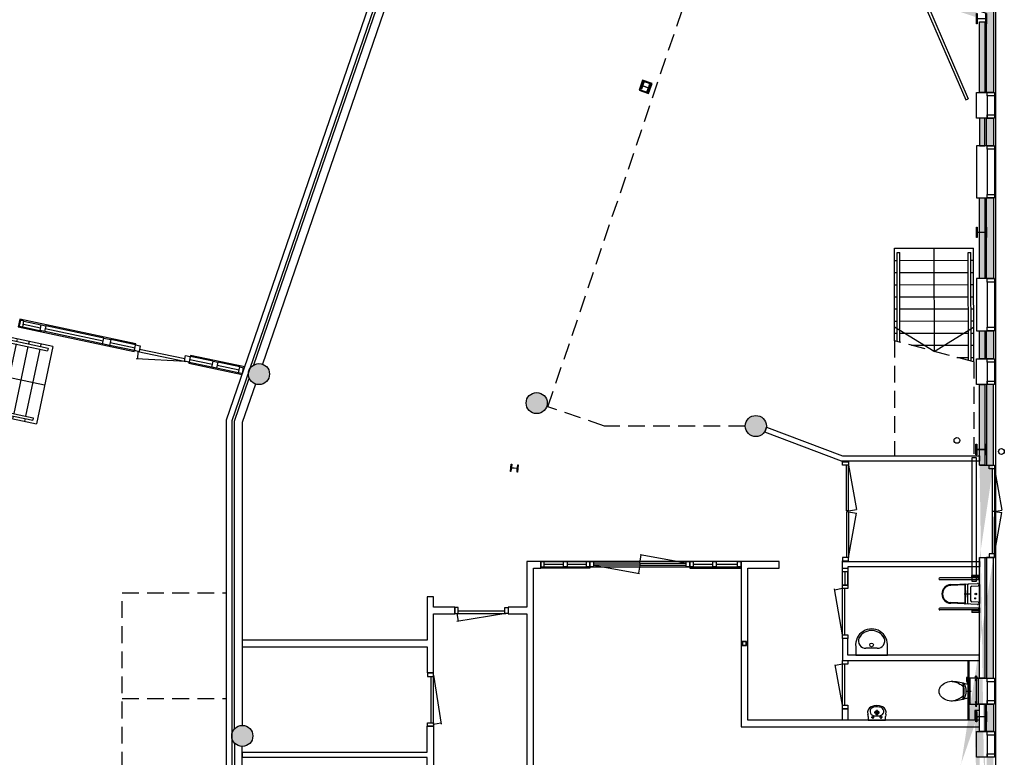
# Model space of a CAD drawing. Extents: x 30650 to 104664, y 22211 to 98910.
# Tile 6 of 16: x 85986 to 104664, y 46805 to 60795. Entities that reach past the tile are written whole.
import ezdxf

# ---------------------------------------------------------------- set-up
doc = ezdxf.new("R2010")
doc.units = 0
doc.header["$LTSCALE"] = 100
doc.linetypes.add('HIDDEN', pattern=[9.525, 6.35, -3.175])
doc.linetypes.add('HIDDEN2', pattern=[4.7625, 3.175, -1.5875])
for name, color, linetype in [('AA21----_BUITENWAND', 252, 'Continuous'), ('AA28----_KONSTRUKTIE', 9, 'Continuous'), ('AL21----_BUITENWAND', 3, 'Continuous'), ('AL22----_BINNENWAND', 2, 'Continuous'), ('AL23----_VLOEREN', 2, 'Continuous'), ('AL24----_TRAPPEN', 1, 'Continuous'), ('AL28----_KONSTRUKTIE', 3, 'Continuous'), ('AL31----_BUITENKOZIJNEN', 1, 'Continuous'), ('AL32----_BINNENKOZIJNEN', 1, 'Continuous'), ('AL35----_PLAFONDS', 8, 'HIDDEN2'), ('AL51----_RADIATOREN', 8, 'Continuous'), ('AL52----_RIOLERING', 8, 'Continuous'), ('AL74----_SANITAIR', 7, 'Continuous')]:
    doc.layers.add(name, color=color, linetype=linetype)

# ---------------------------------------------------------------- blocks, each defined once
blk = doc.blocks.new('A$C30857EBF')
at = {"layer": 'AL24----_TRAPPEN', "linetype": 'HIDDEN2'}
blk.add_line((1692, -411), (2444, 1065), dxfattribs=at)
at = {"layer": 'AL24----_TRAPPEN'}
for p, q in [((2068, 327), (2562, 989)), ((2397, 973), (4048, 622)), ((2562, 989), (2551, 940)), ((2787, 941), (2776, 892)), ((2541, 891), (2271, -380)), ((2374, 927), (4037, 573)), ((2766, 843), (2496, -428)), ((2991, 796), (2720, -476)), ((3216, 748), (2945, -524)), ((3012, 893), (3001, 844)), ((3237, 846), (3226, 797)), ((3462, 798), (3451, 749)), ((3686, 750), (3676, 701)), ((2270, 723), (2046, -333)), ((3441, 700), (3170, -572)), ((3666, 652), (3395, -619)), ((3891, 604), (3620, -667)), ((4136, 654), (3825, -813)), ((3911, 702), (3901, 653)), ((4048, 622), (4037, 573)), ((3980, -79), (2068, 327)), ((2068, 327), (2250, -478)), ((1866, -69), (1821, -285)), ((1716, -365), (3825, -813)), ((1739, -319), (3757, -747)), ((1763, -272), (3767, -698)), ((1810, -334), (1800, -383)), ((2035, -381), (2025, -430)), ((2260, -429), (2250, -478)), ((2485, -477), (2475, -526)), ((2710, -525), (2700, -574)), ((2935, -573), (2925, -622)), ((3160, -621), (3150, -669)), ((3385, -668), (3375, -717)), ((3610, -716), (3600, -765)), ((3767, -698), (3757, -747))]:
    blk.add_line(p, q, dxfattribs=at)
blk.add_lwpolyline([(4136, 654), (2414, 1020)], dxfattribs=at)
blk = doc.blocks.new('A$C44A60BF1')
at = {"layer": 'AL32----_BINNENKOZIJNEN'}
for p, q in [((-4253, 57, 1), (-3918, 57, 1)), ((-2706, 57, 1), (-3828, 57, 1)), ((-2088, 57, 1), (-2572, 57, 1)), ((-587, 57, 1), (-1028, 57, 1)), ((-67, 57, 1), (-497, 57, 1)), ((-4278, -57, 1), (-3893, -57, 1)), ((-2681, -57, 1), (-3853, -57, 1)), ((-2063, -57, 1), (-2597, -57, 1)), ((-1093, -57), (-2025, -204)), ((-2023, -57), (-1999, -200)), ((-2023, -57), (-1093, -57)), ((-1118, -12), (-1998, -12)), ((-562, -57, 1), (-1053, -57, 1)), ((-42, -57, 1), (-522, -57, 1))]:
    blk.add_line(p, q, dxfattribs=at)
for points in [[(-4320, -57), (-4253, -57), (-4253, 57), (-4320, 57)], [(-2706, 57), (-2572, 57), (-2572, -57), (-2706, -57)], [(-2088, 57), (-1998, 57), (-1998, -57), (-2088, -57)], [(-1118, 57), (-1028, 57), (-1028, -57), (-1118, -57)], [(-67, 57), (0, 57), (0, -57), (-67, -57)]]:
    blk.add_lwpolyline(points, close=True, dxfattribs=at)
for points, elevation in [([(-3918, 57), (-3828, 57), (-3828, -57), (-3918, -57)], 1), ([(-587, 57), (-497, 57), (-497, -57), (-587, -57)], 2)]:
    blk.add_lwpolyline(points, close=True, dxfattribs=dict(at, elevation=elevation))
blk = doc.blocks.new('_N-101')
at = {"layer": 'AL32----_BINNENKOZIJNEN'}
for p, q in [((2811, -30), (2838, 124)), ((3691, -30), (2815, 126)), ((998, -50), (1366, -50)), ((1433, -50), (1797, -50)), ((2811, -30), (1931, -30)), ((2811, -70), (1931, -70)), ((1931, -70), (2807, -226)), ((2811, -70), (2784, -224)), ((2811, -30), (3691, -30)), ((2811, -30), (2811, -70)), ((2811, -70), (3691, -70)), ((3825, -50), (4193, -50)), ((4260, -50), (4665, -50))]:
    blk.add_line(p, q, dxfattribs=at)
at = {"layer": 'AL32----_BINNENKOZIJNEN', "flags": 128}
blk.add_lwpolyline([(931, -100), (4732, -100), (4732, 0), (3758, 0), (1864, 0), (931, 0)], dxfattribs=at)
for points in [[(931, -100), (998, -100), (998, 0), (931, 0)], [(4732, -100), (4665, -100), (4665, 0), (4732, 0)], [(1931, 0), (1931, -100), (1864, -100), (1864, 0)], [(3691, -100), (3691, 0), (3758, 0), (3758, -100)], [(3825, 0), (3825, -100), (3758, -100), (3758, 0)]]:
    blk.add_lwpolyline(points, close=True, dxfattribs=at)
at = {"layer": 'AL32----_BINNENKOZIJNEN', "elevation": 0, "flags": 128}
for points in [[(1433, -100), (1366, -100), (1366, 0), (1433, 0)], [(1864, 0), (1864, -100), (1797, -100), (1797, 0)], [(4260, -100), (4193, -100), (4193, 0), (4260, 0)]]:
    blk.add_lwpolyline(points, close=True, dxfattribs=at)
blk = doc.blocks.new('A$C7F965339')
at = {"layer": 'AL24----_TRAPPEN', "linetype": 'HIDDEN2'}
blk.add_line((1754, 0), (2156, 1500), dxfattribs=at)
at = {"layer": 'AL24----_TRAPPEN'}
for p, q in [((1955, 750), (2415, 1500)), ((2156, 1500), (3910, 1500)), ((2300, 1500), (2300, 1450)), ((2530, 1500), (2530, 1450)), ((2760, 1500), (2760, 1450)), ((2990, 1500), (2990, 1450)), ((3220, 1500), (3220, 1450)), ((3450, 1500), (3450, 1450)), ((3680, 1500), (3680, 1450)), ((3910, 1500), (3910, 0)), ((2129, 1400), (3830, 1400)), ((2143, 1450), (3830, 1450)), ((2300, 1400), (2300, 100)), ((2530, 1400), (2530, 100)), ((2760, 1400), (2760, 100)), ((2990, 1400), (2990, 100)), ((3220, 1400), (3220, 100)), ((3450, 1400), (3450, 100)), ((3680, 1400), (3680, 100)), ((3830, 1450), (3830, 1400)), ((2070, 1179), (2070, 100)), ((3910, 750), (1955, 750)), ((1955, 750), (2415, 0)), ((1840, 321), (1840, 100)), ((1767, 50), (3830, 50)), ((1781, 100), (3830, 100)), ((1840, 50), (1840, 0)), ((2070, 50), (2070, 0)), ((2300, 50), (2300, 0)), ((2530, 50), (2530, 0)), ((2760, 50), (2760, 0)), ((2990, 50), (2990, 0)), ((3220, 50), (3220, 0)), ((3450, 50), (3450, 0)), ((3680, 50), (3680, 0)), ((3830, 100), (3830, 50)), ((1754, 0), (3910, 0))]:
    blk.add_line(p, q, dxfattribs=at)
blk = doc.blocks.new('A$C2BDE2EDA')
at = {"layer": 'AL32----_BINNENKOZIJNEN'}
for p, q in [((67, 114), (905, 263)), ((931, 114), (905, 263)), ((948, 114), (975, 263)), ((1813, 114), (975, 263)), ((931, 114), (67, 114)), ((931, 74), (67, 74)), ((931, 114), (931, 74)), ((948, 114), (1813, 114)), ((948, 114), (948, 74)), ((948, 74), (1813, 74))]:
    blk.add_line(p, q, dxfattribs=at)
at = {"layer": 'AL32----_BINNENKOZIJNEN', "flags": 128}
for points in [[(0, 0), (0, 114), (67, 114), (67, 0)], [(1880, 0), (1880, 114), (1813, 114), (1813, 0)]]:
    blk.add_lwpolyline(points, close=True, dxfattribs=at)
blk = doc.blocks.new('-MVSTEUN')
at = {"layer": 'AL74----_SANITAIR'}
for p, q in [((-358, 0), (-358, -11)), ((-262, 0), (-358, 0)), ((-262, 0), (-262, -11)), ((262, 0), (358, 0)), ((262, 0), (262, -11)), ((358, 0), (358, -11)), ((-352, -11), (-358, -11)), ((-352, -11), (-352, -150)), ((-352, -11), (-262, -11)), ((-322, -150), (-352, -150)), ((-322, -11), (-322, -150)), ((-322, -27), (-304, -27)), ((-322, -141), (-304, -141)), ((-310, -1), (-310, -1)), ((-310, -1), (-310, -1)), ((-310, -1), (-310, -1)), ((-310, -1), (-310, -1)), ((-310, -1), (-310, -2)), ((-310, -1), (-310, -2)), ((-310, -1), (-310, -1)), ((-310, -1), (-310, -1)), ((-310, -1), (-310, -1)), ((-310, -1), (-310, -1)), ((-310, -1), (-310, -1)), ((-304, -28), (-304, -756)), ((-275, -23), (-299, -23)), ((-270, -28), (-270, -755)), ((352, -11), (262, -11)), ((270, -28), (270, -755)), ((275, -23), (299, -23)), ((322, -27), (304, -27)), ((304, -28), (304, -756)), ((322, -141), (304, -141)), ((310, -1), (310, -1)), ((310, -1), (310, -1)), ((310, -1), (310, -1)), ((310, -1), (310, -1)), ((310, -1), (310, -1)), ((310, -1), (310, -2)), ((310, -1), (310, -2)), ((310, -1), (310, -1)), ((310, -1), (310, -1)), ((310, -1), (310, -1)), ((310, -1), (310, -1)), ((322, -11), (322, -150)), ((322, -150), (352, -150)), ((352, -11), (352, -150)), ((352, -11), (358, -11))]:
    blk.add_line(p, q, dxfattribs=at)
for centre, radius, start, end in [((-310, -1), 0.005, 0, 90), ((-310, -2), 0.017, 270, 0), ((-310, -2), 0.017, 180, 270), ((-299, -28), 5, 90, 180), ((-275, -28), 5, 0, 90), ((275, -28), 5, 90, 180), ((299, -28), 5, 0, 90), ((310, -1), 0.005, 90, 180), ((310, -2), 0.017, 270, 0), ((310, -2), 0.017, 180, 270), ((-287, -755), 17, 180, 270), ((-287, -755), 17, 270, 0), ((287, -755), 17, 180, 270), ((287, -755), 17, 270, 0)]:
    blk.add_arc(centre, radius, start, end, dxfattribs=at)
blk = doc.blocks.new('-TOILET')
at = {"layer": 'AL74----_SANITAIR'}
for p, q in [((-180, 0), (180, 0)), ((-177, -549), (-201, -38)), ((-194, -23), (-192, -11)), ((-151, -147), (-155, -29)), ((127, -170), (-127, -170)), ((-1, -1), (0, -1)), ((-1, -1), (0, -1)), ((-1, -1), (-1, -1)), ((-1, -1), (-1, -1)), ((-1, -1), (0, -1)), ((0, -1), (0, -1)), ((0, -1), (0, -1)), ((0, -296), (0, -177)), ((98, -84), (69, -84)), ((84, -68), (84, -99)), ((155, -29), (151, -147)), ((201, -38), (177, -548)), ((192, -11), (194, -23)), ((181, -221), (-178, -221)), ((-178, -281), (177, -281)), ((-164, -548), (-178, -281)), ((175, -269), (-175, -269)), ((-63, -238), (58, -238)), ((177, -281), (164, -547))]:
    blk.add_line(p, q, dxfattribs=at)
for centre, radius in [((1, -72), 14.6), ((84, -84), 9.69)]:
    blk.add_circle(centre, radius, dxfattribs=at)
for centre, radius, start, end in [((-180, -12), 12.2, 90, 172.7386), ((180, -12), 12.2, 7.2614, 90), ((-188, -37), 13.1, 125.7799, 182.7504), ((-198, -23), 4.75, 305.7799, 352.7386), ((-129, -28), 26.3, 90, 181.772), ((-127, -146), 24.5, 181.772, 270), ((-1, -1), 0.00475, 305.7799, 352.7386), ((-1, -1), 0.0131, 125.7799, 182.7504), ((-1, -1), 0.177, 183.0132, 357.2496), ((-1, -1), 0.0122, 90, 172.7386), ((0, -1), 0.0131, 357.2496, 54.2201), ((0, -1), 0.00475, 187.2614, 234.2201), ((0, -1), 0.0122, 7.2614, 90), ((127, -146), 24.5, 270, 358.228), ((129, -28), 26.3, 358.228, 90), ((198, -23), 4.75, 187.2614, 234.2201), ((188, -37), 13.1, 357.2496, 54.2201), ((-178, -209), 11.8, 182.8079, 270), ((-175, -281), 11.8, 90, 182.8079), ((175, -281), 11.8, 357.5022, 90), ((180, -208), 12.8, 272.6738, 353.6066), ((0, -539), 177, 183.0132, 357.2496), ((0, -539), 164, 183.0132, 357.2496)]:
    blk.add_arc(centre, radius, start, end, dxfattribs=at)
blk = doc.blocks.new('-MIVAWC')
at = {"layer": 'AL74----_SANITAIR', "rotation": 180}
for name in ['-MVSTEUN', '-TOILET']:
    blk.add_blockref(name, (-1, -1), dxfattribs=at)
blk = doc.blocks.new('-WASB02B')
at = {"layer": 'AL74----_SANITAIR'}
for p, q in [((300, 0), (-300, 0)), ((-300, 0), (-300, -162)), ((300, -162), (300, 0)), ((-108, -132), (108, -132))]:
    blk.add_line(p, q, dxfattribs=at)
blk.add_circle((0, -197), 35, dxfattribs=at)
for centre, radius, start, end in [((0, -198), 302, 173.2671, 6.7329), ((-108, -274), 142, 89.9996, 201.9473), ((108, -274), 142, 338.0527, 90.0004), ((0, -198), 272, 208.385, 331.615)]:
    blk.add_arc(centre, radius, start, end, dxfattribs=at)
blk = doc.blocks.new('-toil03b')
at = {"layer": 'AL74----_SANITAIR'}
for p, q in [((243, 189), (-245, 189)), ((-247, 154), (-299, 154)), ((-284, 163), (-265, 163)), ((-284, 144), (-284, 163)), ((-265, 144), (-284, 144)), ((-265, 168), (-255, 168)), ((-265, 140), (-265, 168)), ((-255, 140), (-265, 140)), ((-255, 179), (-255, 47)), ((238, 32), (-240, 32)), ((-229, 151), (-193, 151)), ((-211, 169), (-211, 137)), ((0, -25), (0, 60)), ((178, -13), (178, 47)), ((192, 151), (227, 151)), ((210, 169), (210, 138)), ((246, 154), (298, 154)), ((253, 47), (253, 179)), ((263, 168), (253, 168)), ((253, 140), (263, 140)), ((263, 140), (263, 168)), ((281, 163), (263, 163)), ((263, 144), (281, 144)), ((281, 144), (281, 163)), ((-128, -1), (-298, -1)), ((126, -1), (-128, -1)), ((297, -1), (126, -1)), ((148, -1), (148, -7)), ((148, -7), (256, -7)), ((164, -16), (164, -7)), ((197, -29), (164, -16)), ((256, -29), (197, -29)), ((210, -7), (210, -1)), ((256, -7), (256, -29))]:
    blk.add_line(p, q, dxfattribs=at)
for centre in [(-211, 151), (210, 151)]:
    blk.add_circle(centre, 14, dxfattribs=at)
for centre, radius, start, end in [((-245, 179), 10, 90, 180), ((243, 179), 10, 0, 90), ((-240, 47), 15, 180, 270), ((238, 47), 15, 270, 0), ((686, -316), 872, 158.8196, 176.3012), ((484, -478), 700, 148.0546, 158.1885), ((-1, -550), 473, 70.195, 109.7552), ((-128, -100), 30, 112.9263, 165.1347), ((-1, -401), 358, 67.0524, 112.9263), ((-97, -115), 15, 98.5852, 148.0546), ((5, -792), 700, 82.1277, 98.5852), ((-481, -488), 700, 23.0421, 33.757), ((-681, -315), 866, 4.0474, 21.2614), ((127, -100), 30, 14.8948, 67.0524), ((110, -301), 298, 171.9821, 222.2029), ((-1, -300), 185, 153.478, 173.0273), ((-112, -300), 299, 317.7019, 8.9956), ((-1, -300), 185, 0.1291, 27.7227), ((-1, -402), 148, 222.2029, 317.7019)]:
    blk.add_arc(centre, radius, start, end, dxfattribs=at)
blk = doc.blocks.new('-FONT01B')
at = {"layer": 'AL74----_SANITAIR'}
for p, q in [((166, 0), (-166, 0)), ((-166, 0), (-166, -71)), ((166, -71), (166, 0)), ((-105, -55), (-50, -55)), ((-78, -83), (-78, -27)), ((-53, -144), (53, -144)), ((0, -197), (0, -90)), ((105, -55), (50, -55)), ((78, -83), (78, -27)), ((78, -83), (78, -27))]:
    blk.add_line(p, q, dxfattribs=at)
for centre, radius in [((-78, -55), 15.4), ((0, -144), 37.9), ((0, -144), 24.3), ((78, -55), 15.4)]:
    blk.add_circle(centre, radius, dxfattribs=at)
for centre, radius, start, end in [((-61, -147), 116, 163.6806, 247.5422), ((-326, -69), 160, 343.6807, 359.1069), ((-50, -165), 81.3, 96.6645, 243.5506), ((2, -612), 532, 84.2988, 96.6645), ((47, -165), 81.9, 281.943, 84.2994), ((61, -147), 116, 292.4578, 16.3194), ((326, -69), 160, 180.8931, 196.3193), ((0, 0), 275, 247.5422, 292.4578), ((0, 0), 253, 250.0118, 284.5476)]:
    blk.add_arc(centre, radius, start, end, dxfattribs=at)
blk = doc.blocks.new('-BAZ-K934')
at = {"layer": 'AL32----_BINNENKOZIJNEN'}
for p, q in [((77, 100), (845, 239)), ((857, 100), (833, 237)), ((77, 100), (857, 100)), ((77, 60), (857, 60))]:
    blk.add_line(p, q, dxfattribs=at)
at = {"layer": 'AL32----_BINNENKOZIJNEN', "flags": 128}
for points in [[(10, 0), (10, 100), (77, 100), (77, 0)], [(857, 0), (857, 100), (924, 100), (924, 0)]]:
    blk.add_lwpolyline(points, close=True, dxfattribs=at)
blk = doc.blocks.new('-BAZ-K1034')
at = {"layer": 'AL32----_BINNENKOZIJNEN'}
for p, q in [((77, 100), (953, 256)), ((957, 100), (930, 254)), ((77, 100), (957, 100)), ((77, 60), (957, 60)), ((1024, 100), (1277, 100)), ((1024, 50), (1277, 50)), ((1024, 0), (1277, 0))]:
    blk.add_line(p, q, dxfattribs=at)
at = {"layer": 'AL32----_BINNENKOZIJNEN', "flags": 128}
for points in [[(10, 0), (10, 100), (77, 100), (77, 0)], [(957, 0), (957, 100), (1024, 100), (1024, 0)], [(1277, 0), (1277, 100), (1344, 100), (1344, 0)]]:
    blk.add_lwpolyline(points, close=True, dxfattribs=at)
blk = doc.blocks.new('A$C765E3E08')
at = {"layer": 'AL32----_BINNENKOZIJNEN'}
for p, q in [((42, 114), (974, 261)), ((972, 114), (949, 257)), ((972, 114), (42, 114)), ((67, 69), (947, 69))]:
    blk.add_line(p, q, dxfattribs=at)
for points in [[(67, 0), (0, 0), (0, 114), (67, 114)], [(947, 0), (1014, 0), (1014, 114), (947, 114)]]:
    blk.add_lwpolyline(points, close=True, dxfattribs=at)
blk = doc.blocks.new('A$C58AF215D')
at = {"layer": 'AA28----_KONSTRUKTIE'}
h = blk.add_hatch(color=256, dxfattribs=at)
h.dxf.hatch_style = 1
h.paths.add_polyline_path([(31724, -7871), (31714, -7871), (31714, -7949, -0.414214), (31696, -7967), (31562, -7967, -0.414214), (31544, -7949), (31544, -7871), (31534, -7871), (31534, -7971), (31534, -8071), (31544, -8071), (31544, -7992, -0.414214), (31562, -7974), (31696, -7974, -0.414214), (31714, -7992), (31714, -8071), (31724, -8071)])
h = blk.add_hatch(color=256, dxfattribs=at)
h.dxf.hatch_style = 1
h.paths.add_polyline_path([(25320, -9286), (25342, -9220), (25334, -9217), (25316, -9269, -0.414214), (25301, -9276), (25214, -9247, -0.414214), (25207, -9231), (25225, -9179), (25217, -9176), (25171, -9309), (25179, -9311), (25197, -9259, -0.414214), (25212, -9252), (25299, -9282, -0.414214), (25307, -9297), (25289, -9349), (25297, -9352)])
h = blk.add_hatch(color=256, dxfattribs=at)
h.dxf.hatch_style = 1
h.paths.add_polyline_path([(31724, -11923), (31714, -11923), (31714, -12002, -0.414214), (31696, -12020), (31562, -12020, -0.414214), (31544, -12002), (31544, -11923), (31534, -11923), (31534, -12023), (31534, -12123), (31544, -12123), (31544, -12044, -0.414214), (31562, -12026), (31696, -12026, -0.414214), (31714, -12044), (31714, -12123), (31724, -12123)])
h = blk.add_hatch(color=256, dxfattribs=at)
h.dxf.hatch_style = 1
h.paths.add_polyline_path([(31724, -16043), (31709, -16043), (31709, -16120, -0.414214), (31691, -16138), (31557, -16138, -0.414214), (31539, -16120), (31539, -16043), (31524, -16043), (31524, -16143), (31524, -16243), (31539, -16243), (31539, -16165, -0.414214), (31557, -16147), (31691, -16147, -0.414214), (31709, -16165), (31709, -16243), (31724, -16243)])
h = blk.add_hatch(color=256, dxfattribs=at)
h.dxf.hatch_style = 1
h.paths.add_polyline_path([(22841, -16432), (22832, -16431), (22826, -16486, -0.414214), (22813, -16497), (22722, -16487, -0.414214), (22711, -16474), (22717, -16419), (22708, -16418), (22701, -16488), (22694, -16557), (22702, -16558), (22708, -16503, -0.414214), (22721, -16492), (22813, -16502, -0.414214), (22823, -16515), (22818, -16570), (22826, -16571)])
h = blk.add_hatch(color=256, dxfattribs=at)
h.dxf.hatch_style = 1
h.paths.add_polyline_path([(31724, -21109), (31709, -21109), (31709, -21187, -0.414214), (31691, -21205), (31557, -21205, -0.414214), (31539, -21187), (31539, -21109), (31524, -21109), (31524, -21209), (31524, -21309), (31539, -21309), (31539, -21232, -0.414214), (31557, -21214), (31691, -21214, -0.414214), (31709, -21232), (31709, -21309), (31724, -21309)])
at = {"layer": 'AL23----_VLOEREN'}
blk.add_lwpolyline([(19347, -3542), (13717, -3296), (-23, 66), (-5768, -7185), (-7092, -21191), (-5308, -21620), (-4319, -31027), (17492, -36871), (19041, -44843), (25983, -46573), (26872, -43008), (31902, -41518), (31902, -7743)], close=True, dxfattribs=at)
at = {"layer": 'AL28----_KONSTRUKTIE'}
for points in [[(31534, -7971), (31534, -7871), (31544, -7871), (31544, -7949, 0.414214), (31562, -7967), (31696, -7967, 0.414214), (31714, -7949), (31714, -7871), (31724, -7871), (31724, -8071), (31714, -8071), (31714, -7992, 0.414214), (31696, -7974), (31562, -7974, 0.414214), (31544, -7992), (31544, -8071), (31534, -8071)], [(25320, -9286), (25297, -9352), (25289, -9349), (25307, -9297, 0.414214), (25299, -9282), (25212, -9252, 0.414214), (25197, -9259), (25179, -9311), (25171, -9309), (25217, -9176), (25225, -9179), (25207, -9231, 0.414214), (25214, -9247), (25301, -9276, 0.414214), (25316, -9269), (25334, -9217), (25342, -9220)], [(31534, -12023), (31534, -11923), (31544, -11923), (31544, -12002, 0.414214), (31562, -12020), (31696, -12020, 0.414214), (31714, -12002), (31714, -11923), (31724, -11923), (31724, -12123), (31714, -12123), (31714, -12044, 0.414214), (31696, -12026), (31562, -12026, 0.414214), (31544, -12044), (31544, -12123), (31534, -12123)], [(31524, -16143), (31524, -16043), (31539, -16043), (31539, -16120, 0.414214), (31557, -16138), (31691, -16138, 0.414214), (31709, -16120), (31709, -16043), (31724, -16043), (31724, -16243), (31709, -16243), (31709, -16165, 0.414214), (31691, -16147), (31557, -16147, 0.414214), (31539, -16165), (31539, -16243), (31524, -16243)], [(22701, -16488), (22708, -16418), (22717, -16419), (22711, -16474, 0.414214), (22722, -16487), (22813, -16497, 0.414214), (22826, -16486), (22832, -16431), (22841, -16432), (22826, -16571), (22818, -16570), (22823, -16515, 0.414214), (22813, -16502), (22721, -16492, 0.414214), (22708, -16503), (22702, -16558), (22694, -16557)], [(31524, -21209), (31524, -21109), (31539, -21109), (31539, -21187, 0.414214), (31557, -21205), (31691, -21205, 0.414214), (31709, -21187), (31709, -21109), (31724, -21109), (31724, -21309), (31709, -21309), (31709, -21232, 0.414214), (31691, -21214), (31557, -21214, 0.414214), (31539, -21232), (31539, -21309), (31524, -21309)]]:
    blk.add_lwpolyline(points, format="xyb", close=True, dxfattribs=at)
blk = doc.blocks.new('56_radiator_2340x90')
at = {"layer": 'AL51----_RADIATOREN'}
blk.add_lwpolyline([(-1170, 150), (-1170, 60), (1170, 60), (1170, 150)], close=True, dxfattribs=at)
blk = doc.blocks.new('_N-3')
at = {"layer": 'AL32----_BINNENKOZIJNEN'}
for p, q in [((42, 57), (974, 204)), ((972, 57), (949, 200)), ((972, 57), (42, 57)), ((67, 12), (947, 12))]:
    blk.add_line(p, q, dxfattribs=at)
for points in [[(67, 57), (0, 57), (0, -57), (67, -57)], [(947, 57), (1014, 57), (1014, -57), (947, -57)]]:
    blk.add_lwpolyline(points, close=True, dxfattribs=at)

msp = doc.modelspace()

# ---------------------------------------------------------------- hatches: boundary and pattern name
at = {"layer": 'AA21----_BUITENWAND'}
h = msp.add_hatch(color=256, dxfattribs=at)
h.paths.add_polyline_path([(104196, 40225), (104116, 40225), (104116, 40515), (104196, 40515)], flags=17)
h.paths.add_polyline_path([(104326, 47815), (104456, 47815), (104456, 47295), (104326, 47295)], flags=17)
h.paths.add_polyline_path([(104196, 47815), (104296, 47815), (104296, 47295), (104196, 47295)], flags=17)
h.paths.add_polyline_path([(91362, 26475), (91509, 26504), (91241, 27885), (91080, 27925)])
h.paths.add_polyline_path([(88125, 32625), (88092, 32499), (90135, 31952), (91205, 26445), (91333, 26469), (90247, 32056)])
h.paths.add_polyline_path([(88159, 32750), (88133, 32654), (90273, 32080), (91061, 28025), (91159, 28044), (90359, 32161)])
h.paths.add_polyline_path([(84465, 33606), (84431, 33480), (85918, 33082), (85952, 33207)])
h.paths.add_polyline_path([(84498, 33731), (84472, 33635), (85960, 33236), (85986, 33333)])
h.paths.add_polyline_path([(82030, 34258), (81997, 34132), (83958, 33607), (83991, 33733)])
h.paths.add_polyline_path([(82064, 34383), (82038, 34287), (83999, 33761), (84025, 33858)])
h.paths.add_polyline_path([(81055, 34519), (81021, 34394), (81524, 34259), (81557, 34385)])
h.paths.add_polyline_path([(81089, 34645), (81063, 34548), (81565, 34414), (81591, 34510)])
h.paths.add_polyline_path([(78611, 35174), (78577, 35049), (80548, 34521), (80582, 34646)])
h.paths.add_polyline_path([(78645, 35300), (78619, 35203), (80589, 34675), (80615, 34772)])
h.paths.add_polyline_path([(76670, 35694), (76636, 35569), (78104, 35175), (78138, 35301)])
h.paths.add_polyline_path([(76703, 35820), (76677, 35723), (78146, 35330), (78171, 35427)])
h.paths.add_polyline_path([(74709, 36220), (74675, 36094), (75534, 35864), (75568, 35990)])
h.paths.add_polyline_path([(74742, 36345), (74717, 36249), (75576, 36018), (75602, 36115)])
h.paths.add_polyline_path([(73767, 36607), (73741, 36510), (74243, 36376), (74269, 36472)])
h.paths.add_polyline_path([(73733, 36481), (73700, 36356), (74202, 36221), (74236, 36347)])
h.paths.add_polyline_path([(71299, 37133), (71265, 37008), (73226, 36482), (73260, 36608)])
h.paths.add_polyline_path([(71333, 37259), (73294, 36734), (73268, 36637), (71307, 37162)])
h.paths.add_polyline_path([(70323, 37395), (70290, 37269), (70792, 37135), (70826, 37260)])
h.paths.add_polyline_path([(70357, 37520), (70331, 37424), (70834, 37289), (70859, 37386)])
h.paths.add_polyline_path([(68424, 39361), (68325, 39350), (68475, 37921), (69858, 37551), (69884, 37647), (68567, 38000)])
h.paths.add_polyline_path([(68165, 39333), (68295, 39347), (68447, 37898), (69850, 37522), (69817, 37396), (68327, 37795)])
h.paths.add_polyline_path([(68219, 40355), (68318, 40365), (68373, 39848), (68273, 39837)])
h.paths.add_polyline_path([(68060, 40338), (68189, 40351), (68243, 39834), (68114, 39821)])
h.paths.add_polyline_path([(68168, 40842), (68267, 40852), (68002, 43378), (67902, 43368)])
h.paths.add_polyline_path([(67743, 43351), (67872, 43365), (68138, 40839), (68009, 40825)])
h.paths.add_polyline_path([(67744, 44870), (67844, 44880), (67898, 44363), (67799, 44353)])
h.paths.add_polyline_path([(67585, 44853), (67715, 44867), (67769, 44349), (67640, 44336)])
h.paths.add_polyline_path([(65922, 47811), (65899, 47714), (67486, 47333), (67641, 45854), (67740, 45865), (67578, 47414)])
h.paths.add_polyline_path([(65872, 49181), (65971, 49171), (65847, 47887), (65748, 47896)], flags=17)
h.paths.add_polyline_path([(65710, 49196), (65839, 49184), (65702, 47730), (67458, 47309), (67611, 45851), (67482, 45838), (67338, 47204), (65562, 47630)])
h.paths.add_polyline_path([(66011, 50684), (66111, 50675), (66061, 50157), (65962, 50167)])
h.paths.add_polyline_path([(65852, 50699), (65981, 50687), (65932, 50169), (65803, 50182)])
h.paths.add_polyline_path([(66104, 51670), (66204, 51660), (66396, 53692), (66296, 53701)])
h.paths.add_polyline_path([(66137, 53716), (66266, 53704), (66074, 51673), (65945, 51685)])
h.paths.add_polyline_path([(66440, 55213), (66539, 55204), (66489, 54677), (66389, 54687)])
h.paths.add_polyline_path([(66281, 55228), (66410, 55216), (66360, 54689), (66230, 54702)])
h.paths.add_polyline_path([(66533, 56199), (66633, 56190), (66729, 57216), (66629, 57225)])
h.paths.add_polyline_path([(66470, 57240), (66599, 57228), (66503, 56202), (66374, 56215)])
h.paths.add_polyline_path([(66722, 58211), (66822, 58201), (66966, 59724), (66866, 59734)])
h.paths.add_polyline_path([(66707, 59749), (66836, 59737), (66692, 58214), (66563, 58226)])
h.paths.add_polyline_path([(67017, 61330), (67117, 61320), (67059, 60710), (66959, 60720)])
h.paths.add_polyline_path([(66838, 61133), (66964, 61092), (66929, 60722), (66800, 60735)])
h.paths.add_polyline_path([(91601, 25248), (91748, 25277), (91951, 24234), (94477, 23604), (94441, 23459), (91822, 24112)])
h.paths.add_polyline_path([(91444, 25218), (91571, 25242), (91796, 24087), (94434, 23430), (94402, 23303), (91684, 23981)])
h.paths.add_polyline_path([(95606, 23003), (95637, 23130), (98455, 22427), (98614, 23066), (98741, 23035), (98550, 22269)])
h.paths.add_polyline_path([(95644, 23159), (95681, 23304), (98324, 22645), (98440, 23110), (98585, 23074), (98433, 22463)])
h.paths.add_polyline_path([(99069, 25014), (98924, 25051), (99139, 25916), (99285, 25880)], flags=17)
h.paths.add_polyline_path([(99224, 24976), (99098, 25007), (99325, 25918), (100731, 26334), (100768, 26210), (99434, 25814)], flags=17)
h.paths.add_polyline_path([(100694, 26459), (100722, 26363), (99334, 25952), (99362, 26064)], flags=17)
h.paths.add_polyline_path([(102888, 26973), (102925, 26849), (104456, 27302), (104456, 27615), (104326, 27615), (104326, 27399)], flags=17)
h.paths.add_polyline_path([(102851, 27098), (102880, 27002), (104145, 27377), (104116, 27473)], flags=17)
h.paths.add_polyline_path([(104326, 28625), (104456, 28625), (104456, 28105), (104326, 28105)], flags=17)
h.paths.add_polyline_path([(104196, 28625), (104296, 28625), (104296, 28105), (104196, 28105)], flags=17)
h.paths.add_polyline_path([(104326, 30145), (104456, 30145), (104456, 29115), (104326, 29115)], flags=17)
h.paths.add_polyline_path([(104196, 30145), (104296, 30145), (104296, 29115), (104196, 29115)], flags=17)
h.paths.add_polyline_path([(104326, 31665), (104456, 31665), (104456, 31135), (104326, 31135)], flags=17)
h.paths.add_polyline_path([(104196, 31665), (104296, 31665), (104296, 31135), (104196, 31135)], flags=17)
h.paths.add_polyline_path([(104326, 33853), (104456, 33853), (104456, 32655), (104326, 32655)], flags=17)
h.paths.add_polyline_path([(104196, 33853), (104296, 33853), (104296, 32655), (104196, 32655)], flags=17)
h.paths.add_polyline_path([(104326, 38475), (104456, 38475), (104456, 35863), (104326, 35863)], flags=17)
h.paths.add_polyline_path([(104196, 38475), (104296, 38475), (104296, 35863), (104196, 35863)], flags=17)
h.paths.add_polyline_path([(104326, 40755), (104456, 40755), (104456, 40225), (104326, 40225)], flags=17)
h.paths.add_polyline_path([(104196, 40755), (104296, 40755), (104296, 40225), (104196, 40225)], flags=17)
h.paths.add_polyline_path([(104326, 42265), (104456, 42265), (104456, 41745), (104326, 41745)], flags=17)
h.paths.add_polyline_path([(104196, 42265), (104296, 42265), (104296, 41745), (104196, 41745)], flags=17)
h.paths.add_polyline_path([(104326, 46805), (104456, 46805), (104456, 43255), (104326, 43255)], flags=17)
h.paths.add_polyline_path([(104196, 46805), (104296, 46805), (104296, 43255), (104196, 43255)], flags=17)
h.paths.add_polyline_path([(104326, 48305), (104456, 48305), (104456, 50595), (104326, 50595)], flags=17)
h.paths.add_polyline_path([(104196, 50595), (104296, 50595), (104296, 48305), (104196, 48305)], flags=17)
h.paths.add_polyline_path([(104326, 52345), (104456, 52345), (104456, 53875), (104326, 53875)])
h.paths.add_polyline_path([(104196, 53875), (104296, 53875), (104296, 52345), (104196, 52345)])
h.paths.add_polyline_path([(104326, 54895), (104456, 54895), (104456, 54365), (104326, 54365)])
h.paths.add_polyline_path([(104196, 54895), (104296, 54895), (104296, 54365), (104196, 54365)])
h.paths.add_polyline_path([(104326, 57415), (104456, 57415), (104456, 55885), (104326, 55885)])
h.paths.add_polyline_path([(104196, 57415), (104296, 57415), (104296, 55885), (104196, 55885)])
h.paths.add_polyline_path([(104326, 58925), (104456, 58925), (104456, 58405), (104326, 58405)])
h.paths.add_polyline_path([(104196, 58405), (104296, 58405), (104296, 58925), (104196, 58925)])
h.paths.add_polyline_path([(104196, 60754), (104296, 60754), (104296, 59415), (104196, 59415)], flags=0)
h.paths.add_polyline_path([(102452, 61509), (102420, 61414), (104109, 60849), (104141, 60944)])
h.paths.add_polyline_path([(102462, 61538), (102503, 61661), (104456, 61007), (104456, 59415), (104326, 59415), (104326, 60914)])
h.paths.add_polyline_path([(99588, 62467), (99557, 62373), (101482, 61728), (101513, 61823)])
h.paths.add_polyline_path([(99639, 62619), (101564, 61975), (101523, 61852), (99598, 62496)])
h.paths.add_polyline_path([(97673, 63108), (97641, 63013), (99092, 62528), (99124, 62623)])
h.paths.add_polyline_path([(97682, 63137), (97723, 63260), (99174, 62775), (99133, 62651)])
h.paths.add_polyline_path([(95748, 63752), (95716, 63658), (97176, 63169), (97208, 63264)])
h.paths.add_polyline_path([(95798, 63904), (95757, 63781), (97217, 63292), (97259, 63416)])
h.paths.add_polyline_path([(94859, 64218), (93657, 64619), (93633, 64490), (94818, 64095)])
h.paths.add_polyline_path([(93573, 64480), (93542, 64385), (94777, 63972), (94809, 64067)])
h.paths.add_polyline_path([(104106, 38228), (104196, 38228), (104196, 37988), (104106, 37988)], flags=17)
edge = h.paths.add_edge_path()
edge.add_line((104196, 38475), (104456, 38475))
edge.add_line((104196, 35863), (104456, 35863))
edge.add_line((104196, 33853), (104456, 33853))
edge.add_line((104196, 52345), (104456, 52345))
edge.add_line((104196, 50595), (104456, 50595))
edge.add_line((100694, 26459), (100768, 26210))
edge.add_line((102851, 27098), (102925, 26849))
edge.add_line((98924, 25051), (99224, 24976))
edge.add_line((98440, 23110), (98741, 23035))
edge.add_line((94477, 23604), (94402, 23303))
edge.add_line((95681, 23304), (95606, 23003))
edge.add_line((104196, 47695), (104106, 47695))
edge.add_line((104106, 47695), (104106, 47510))
edge.add_line((104196, 43404), (104106, 43404))
edge.add_line((104106, 43404), (104106, 43644))
edge.add_line((104106, 43644), (104196, 43644))
edge.add_line((104196, 28289), (104116, 28289))
edge.add_line((104116, 28289), (104116, 28529))
edge.add_line((104116, 28529), (104196, 28529))
edge.add_line((104196, 33139), (104116, 33139))
edge.add_line((104116, 33139), (104116, 33379))
edge.add_line((104116, 33379), (104196, 33379))
at = {"layer": 'AA28----_KONSTRUKTIE'}
h = msp.add_hatch(color=256, dxfattribs=at)
h.paths.add_polyline_path([(66650, 61421), (66764, 61384), (66802, 61498), (66688, 61535)])
h.paths.add_polyline_path([(99693, 48923), (99773, 48923), (99773, 49003), (99693, 49003)])
h.paths.add_polyline_path([(99699, 48929), (99767, 48929), (99767, 48997), (99699, 48997)], flags=16)
h.paths.add_polyline_path([(95631, 44363), (95711, 44363), (95711, 44443), (95631, 44443)])
h.paths.add_polyline_path([(95637, 44369), (95705, 44369), (95705, 44437), (95637, 44437)], flags=16)
h.paths.add_polyline_path([(92916, 39140), (92996, 39140), (92996, 39220), (92916, 39220)])
h.paths.add_polyline_path([(92922, 39146), (92990, 39146), (92990, 39214), (92922, 39214)], flags=16)
h.paths.add_polyline_path([(31889, 58673), (36642, 58922), (36652, 58733), (31898, 58484)])
h.paths.add_polyline_path([(32048, 55637), (32057, 55448), (36811, 55697), (36801, 55887)])
h.paths.add_polyline_path([(42647, 74426), (42587, 74245), (42873, 74152), (42932, 74333)], flags=17)
h.paths.add_polyline_path([(39604, 75423), (39545, 75242), (40709, 74861), (40768, 75042)], flags=17)
h.paths.add_polyline_path([(43911, 74012), (43851, 73831), (46132, 73084), (46191, 73265)], flags=17)
h.paths.add_polyline_path([(46942, 73019), (46883, 72838), (48213, 72402), (48271, 72583)], flags=17)
h.paths.add_polyline_path([(38841, 94135), (39033, 94186), (40254, 89585), (40070, 89537)])
h.paths.add_polyline_path([(43192, 90365), (43008, 90316), (41788, 94917), (41971, 94966)])
h.paths.add_polyline_path([(59680, 90889), (59866, 90927), (60286, 88237), (60207, 87998), (60027, 88057), (60091, 88253)])
h.paths.add_polyline_path([(70972, 83287), (71031, 83467), (75204, 82101), (75857, 77106), (75942, 76983), (75785, 76875), (75675, 77036), (75031, 81957)])
h.paths.add_polyline_path([(76771, 75439), (76540, 75775), (76696, 75883), (76927, 75546)])
h.paths.add_polyline_path([(80872, 70764), (80837, 70578), (87491, 69339), (87526, 69526)])
h.paths.add_polyline_path([(93678, 82845), (93837, 82742), (91241, 78752), (91082, 78855)])
h.paths.add_polyline_path([(96226, 81188), (96385, 81084), (93790, 77094), (93630, 77198)])
edge = h.paths.add_edge_path()
edge.add_line((43526, 79063), (41283, 79797))
edge.add_line((49735, 77028), (48502, 77432))
edge.add_line((43585, 79243), (41342, 79978))
edge.add_line((41342, 79978), (41283, 79797))
edge.add_line((49794, 77209), (48561, 77613))
edge.add_line((47595, 77929), (46763, 78202))
edge.add_line((47536, 77749), (46704, 78022))
edge.add_line((45738, 78338), (44505, 78742))
edge.add_line((45797, 78518), (44564, 78923))
edge.add_line((36801, 55887), (36901, 55892))
edge.add_line((36901, 55892), (36911, 55702))
edge.add_line((36911, 55702), (36811, 55697))
h = msp.add_hatch(color=256, dxfattribs=at)
h.dxf.hatch_style = 1
h.paths.add_polyline_path([(90725, 54073, 1), (90325, 54073, 1)])
h = msp.add_hatch(color=256, dxfattribs=at)
h.dxf.hatch_style = 1
h.paths.add_polyline_path([(95993, 53523, 1), (95593, 53523, 1)])
h = msp.add_hatch(color=256, dxfattribs=at)
h.dxf.hatch_style = 1
h.paths.add_polyline_path([(100150, 53088, 1), (99750, 53088, 1)])
h = msp.add_hatch(color=256, dxfattribs=at)
h.dxf.hatch_style = 1
h.paths.add_polyline_path([(90409, 47211, 1), (90009, 47211, 1)])

# ---------------------------------------------------------------- linework, layer by layer
at = {"layer": 'AL21----_BUITENWAND'}
for points in [[(102462, 61538), (102503, 61661), (104456, 61007), (104456, 59415), (104326, 59415), (104326, 60914)], [(104196, 60754), (104296, 60754), (104296, 59415), (104196, 59415)], [(104196, 58405), (104296, 58405), (104296, 58925), (104196, 58925)], [(104326, 58925), (104456, 58925), (104456, 58405), (104326, 58405)], [(104196, 57415), (104296, 57415), (104296, 55885), (104196, 55885)], [(104326, 57415), (104456, 57415), (104456, 55885), (104326, 55885)], [(104196, 54895), (104296, 54895), (104296, 54365), (104196, 54365)], [(104326, 54895), (104456, 54895), (104456, 54365), (104326, 54365)], [(104196, 53875), (104296, 53875), (104296, 52345), (104196, 52345)], [(104326, 52345), (104456, 52345), (104456, 53875), (104326, 53875)], [(104196, 50595), (104296, 50595), (104296, 48305), (104196, 48305)], [(104326, 48305), (104456, 48305), (104456, 50595), (104326, 50595)], [(104196, 47815), (104296, 47815), (104296, 47295), (104196, 47295)], [(104326, 47815), (104456, 47815), (104456, 47295), (104326, 47295)]]:
    msp.add_lwpolyline(points, close=True, dxfattribs=at)
for points in [[(104196, 52345), (104456, 52345)], [(104196, 50595), (104456, 50595)], [(104196, 47695), (104106, 47695), (104106, 47510)]]:
    msp.add_lwpolyline(points, dxfattribs=at)
at = {"layer": 'AL22----_BINNENWAND'}
for p, q in [((103139, 61109), (103934, 59274)), ((103185, 61129), (103980, 59294)), ((103934, 59274), (103980, 59294))]:
    msp.add_line(p, q, dxfattribs=at)
at = {"layer": 'AL22----_BINNENWAND', "ltscale": 0.005}
for p, q in [((88190, 54647), (85986, 55115)), ((90255, 54208), (89226, 54427))]:
    msp.add_line(p, q, dxfattribs=at)
at = {"layer": 'AL22----_BINNENWAND', "linetype": 'HIDDEN2'}
for p, q in [((102583, 54705), (102583, 52520)), ((104083, 54305), (104083, 52520)), ((87929, 49923), (89909, 49923)), ((87929, 39923), (87929, 49923)), ((87929, 47923), (89909, 47923))]:
    msp.add_line(p, q, dxfattribs=at)
at = {"layer": 'AL22----_BINNENWAND', "ltscale": 0.02}
for p, q in [((103976, 47510), (103976, 48640)), ((103996, 47510), (103996, 48640))]:
    msp.add_line(p, q, dxfattribs=at)
at = {"layer": 'AL22----_BINNENWAND'}
for points in [[(90009, 32317), (89909, 32344), (89909, 53204), (92745, 61440), (92839, 61407), (90009, 53187)], [(99796, 50395), (100396, 50395), (100396, 50520), (99671, 50520), (99671, 47385), (104196, 47385), (104196, 47510), (99796, 47510)], [(104196, 50520), (104196, 50420), (101696, 50420), (101696, 50072), (101596, 50072), (101596, 50520)], [(90209, 49025), (90209, 48900), (93714, 48900), (93714, 48407), (93839, 48407), (93839, 49525), (94239, 49525), (94239, 49650), (93839, 49650), (93839, 49850), (93714, 49850), (93714, 49025)], [(104196, 48640), (104196, 48740), (101696, 48740), (101696, 49058), (101596, 49058), (101596, 48640)], [(101696, 47510), (101596, 47510), (101596, 47726), (101696, 47726)], [(90210, 46800), (90210, 46900), (93714, 46900), (93714, 47393), (93839, 47393), (93839, 46307), (93714, 46307), (93714, 46800)]]:
    msp.add_lwpolyline(points, close=True, dxfattribs=at)
at = {"layer": 'AL22----_BINNENWAND', "elevation": 1}
msp.add_lwpolyline([(90427, 54247), (92886, 61391), (93028, 61342), (90591, 54262)], dxfattribs=at)
at = {"layer": 'AL22----_BINNENWAND', "flags": 128}
for points in [[(97735, 59457), (97917, 59394), (97982, 59584), (97800, 59646)], [(97754, 59467), (97908, 59413), (97963, 59574), (97809, 59627)]]:
    msp.add_lwpolyline(points, close=True, dxfattribs=at)
at = {"layer": 'AL22----_BINNENWAND', "ltscale": 0.005, "flags": 128}
for points in [[(85986, 55115), (85955, 54968), (88158, 54500), (88190, 54647)], [(89226, 54427), (89195, 54280), (90205, 54065)]]:
    msp.add_lwpolyline(points, dxfattribs=at)
at = {"layer": 'AL22----_BINNENWAND'}
for points in [[(90059, 47343), (90059, 53179), (90341, 53997)], [(90460, 53884), (90209, 53153), (90209, 47411)], [(90059, 47078), (90059, 32303), (90209, 32263), (90209, 47011)]]:
    msp.add_lwpolyline(points, dxfattribs=at)
for points, elevation in [([(95606, 49650), (95253, 49650), (95253, 49525), (95606, 49525), (95606, 44340), (96575, 44340), (96575, 44465), (95731, 44465), (95731, 50395), (95870, 50395), (95870, 50520), (95606, 50520)], 0), ([(95870, 50520), (96803, 50520), (96803, 50395), (95870, 50395)], 0), ([(99671, 50520), (98697, 50520), (98697, 50395), (99671, 50395)], 1)]:
    msp.add_lwpolyline(points, close=True, dxfattribs=dict(at, elevation=elevation))
at = {"layer": 'AL28----_KONSTRUKTIE'}
for points in [[(99693, 48923), (99773, 48923), (99773, 49003), (99693, 49003)], [(99699, 48929), (99767, 48929), (99767, 48997), (99699, 48997)]]:
    msp.add_lwpolyline(points, close=True, dxfattribs=at)
for centre in [(90525, 54073), (95793, 53523), (99950, 53088), (90209, 47211)]:
    msp.add_circle(centre, 200, dxfattribs=at)
at = {"layer": 'AL31----_BUITENKOZIJNEN'}
for p, q in [((104439, 50662), (104439, 52278)), ((104479, 52278), (104479, 51365)), ((104479, 52278), (104616, 51494)), ((104479, 51470), (104439, 51470)), ((104479, 51470), (104439, 51470)), ((104479, 51470), (104619, 51495)), ((104479, 51470), (104619, 51446)), ((104479, 50662), (104619, 51450)), ((104479, 50662), (104479, 51365))]:
    msp.add_line(p, q, dxfattribs=at)
for points in [[(104479, 58925), (104139, 58925), (104139, 59415), (104479, 59415)], [(104339, 59348), (104339, 58925)], [(104479, 59348), (104479, 58925)], [(104479, 58405), (104139, 58405), (104139, 57415), (104479, 57415)], [(104339, 58338), (104339, 57482)], [(104479, 58338), (104479, 57482)], [(104479, 55885), (104139, 55885), (104139, 54895), (104479, 54895)], [(104339, 55818), (104339, 54962)], [(104479, 55818), (104479, 54962)], [(104479, 53875), (104139, 53875), (104139, 54365), (104479, 54365)], [(104339, 54298), (104339, 53875)], [(104479, 54298), (104479, 53875)], [(104479, 47815), (104139, 47815), (104139, 48305), (104479, 48305)], [(104339, 48238), (104339, 47815)], [(104479, 48238), (104479, 47815)], [(104479, 46805), (104139, 46805), (104139, 47295), (104479, 47295)], [(104339, 47228), (104339, 46805)], [(104479, 47228), (104479, 46805)]]:
    msp.add_lwpolyline(points, dxfattribs=at)
for points in [[(104339, 59415), (104479, 59415), (104479, 59348), (104339, 59348)], [(104339, 58992), (104479, 58992), (104479, 58925), (104339, 58925)], [(104339, 58405), (104479, 58405), (104479, 58338), (104339, 58338)], [(104339, 57482), (104479, 57482), (104479, 57415), (104339, 57415)], [(104339, 55885), (104479, 55885), (104479, 55818), (104339, 55818)], [(104339, 54962), (104479, 54962), (104479, 54895), (104339, 54895)], [(104339, 54365), (104479, 54365), (104479, 54298), (104339, 54298)], [(104339, 53942), (104479, 53942), (104479, 53875), (104339, 53875)], [(104339, 48305), (104479, 48305), (104479, 48238), (104339, 48238)], [(104339, 47882), (104479, 47882), (104479, 47815), (104339, 47815)], [(104339, 47295), (104479, 47295), (104479, 47228), (104339, 47228)], [(104339, 46872), (104479, 46872), (104479, 46805), (104339, 46805)]]:
    msp.add_lwpolyline(points, close=True, dxfattribs=at)
at = {"layer": 'AL31----_BUITENKOZIJNEN', "flags": 128}
for points in [[(104379, 52345), (104479, 52345), (104479, 52278), (104379, 52278)], [(104379, 50595), (104479, 50595), (104479, 50662), (104379, 50662)]]:
    msp.add_lwpolyline(points, close=True, dxfattribs=at)
at = {"layer": 'AL32----_BINNENKOZIJNEN', "ltscale": 0.02}
for p, q in [((86056, 55023), (86384, 54953, 1)), ((86472, 54935, 1), (87569, 54702)), ((87700, 54674), (88174, 54573)), ((89211, 54353), (89642, 54261, 2)), ((89730, 54242, 2), (90150, 54153))]:
    msp.add_line(p, q, dxfattribs=at)
at = {"layer": 'AL32----_BINNENKOZIJNEN'}
msp.add_lwpolyline([(100119, 52970), (100155, 53064), (101596, 52520), (104196, 52520), (104196, 52420), (101578, 52420)], close=True, dxfattribs=at)
for points in [[(101596, 52410), (101596, 52420)], [(101710, 52410), (101710, 52420)], [(101596, 50520), (101596, 50530)], [(101710, 50520), (101710, 50530)]]:
    msp.add_lwpolyline(points, dxfattribs=at)
at = {"layer": 'AL35----_PLAFONDS'}
msp.add_lwpolyline([(99750, 53088), (97077, 53088), (96006, 53451), (99080, 62532)], dxfattribs=at)
at = {"layer": 'AL52----_RIOLERING'}
for centre in [(103765, 52815), (104609, 52605), (104609, 52605)]:
    msp.add_circle(centre, 55, dxfattribs=at)

# ---------------------------------------------------------------- block references
at = {"layer": 'AL24----_TRAPPEN', "ltscale": 0.02, "rotation": 90.09800262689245}
msp.add_blockref('A$C7F965339', (104086, 52551), dxfattribs=at)
at = {"layer": 'AL24----_TRAPPEN', "ltscale": 0.02}
msp.add_blockref('A$C30857EBF', (82477, 53944), dxfattribs=at)
at = {"layer": 'AL28----_KONSTRUKTIE', "linetype": 'HIDDEN', "ltscale": 0.005}
msp.add_blockref('A$C58AF215D', (72602, 68785), dxfattribs=at)
at = {"layer": 'AL32----_BINNENKOZIJNEN', "ltscale": 0.02, "rotation": 348.0000000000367}
msp.add_blockref('A$C44A60BF1', (90216, 54139), dxfattribs=at)
at = {"layer": 'AL32----_BINNENKOZIJNEN', "xscale": -1, "rotation": 270}
msp.add_blockref('A$C2BDE2EDA', (101596, 50530), dxfattribs=at)
at = {"layer": 'AL32----_BINNENKOZIJNEN'}
msp.add_blockref('_N-101', (94939, 50520), dxfattribs=at)
for name, p, rotation in [('-BAZ-K1034', (101696, 49048), 90), ('A$C765E3E08', (95253, 49645), 180), ('-BAZ-K934', (101696, 47716), 90), ('_N-3', (93776, 48407), 270)]:
    msp.add_blockref(name, p, dxfattribs=dict(at, rotation=rotation))
at = {"layer": 'AL51----_RADIATOREN', "rotation": 90}
msp.add_blockref('56_radiator_2340x90', (104196, 51317), dxfattribs=at)
at = {"layer": 'AL74----_SANITAIR'}
for name, p, rotation in [('-MIVAWC', (104195, 49904), 90.00041014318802), ('-WASB02B', (102146, 48740), 180), ('-FONT01B', (102246, 47510), 180)]:
    msp.add_blockref(name, p, dxfattribs=dict(at, rotation=rotation))
at = {"layer": 'AL74----_SANITAIR', "ltscale": 0.02, "xscale": -1, "rotation": 270}
msp.add_blockref('-toil03b', (103976, 48060), dxfattribs=at)

doc.saveas('drawing.dxf')
